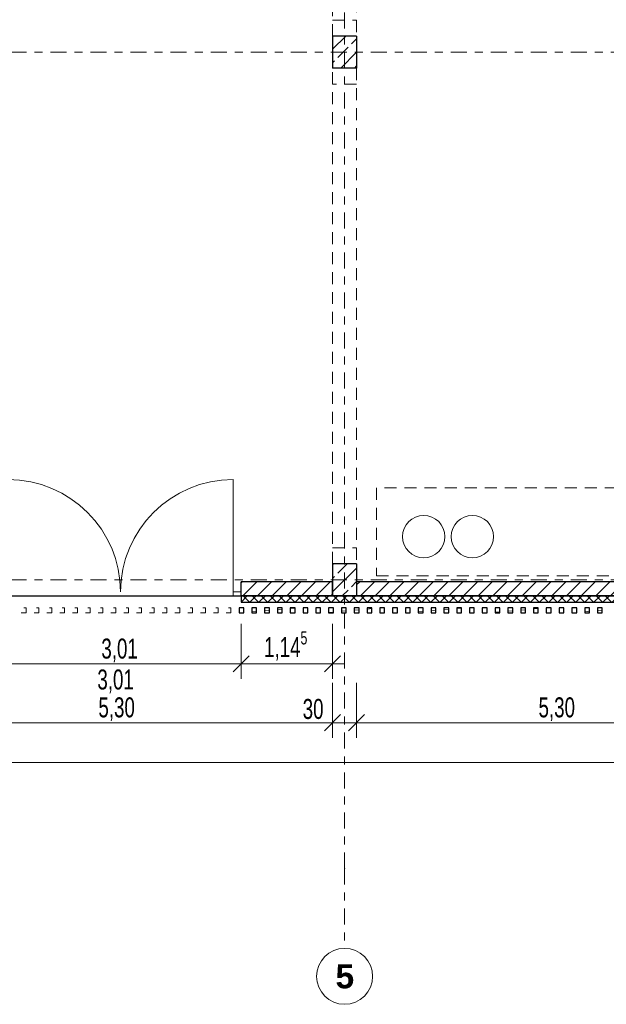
# Model space of a CAD drawing. Header units: metres. Extents: x -3.3 to 34.5, y -5.3 to 16.4.
# Tile 8 of 15: x 18.3 to 25.7, y -5.3 to 7. Entities that reach past the tile are written whole.
import ezdxf

# ---------------------------------------------------------------- set-up
doc = ezdxf.new("R2010")
doc.units = ezdxf.units.M
doc.header["$MEASUREMENT"] = 0
doc.set_wipeout_variables(frame=1)
for name, pattern in [('Raster', [0.4, 0.2, -0.1, 0, -0.1]), ('Strichlinie eng', [0.23, 0.15, -0.08]), ('Untersicht', [0.2, 0.15, -0.05]), ('Wipeout_Contour', [1, 0, -1])]:
    doc.linetypes.add(name, pattern=pattern)
for name, color, linetype in [('93 1_100 Bemaßung', 7, 'Continuous'), ('Neubau_10 Fassade', 7, 'Continuous'), ('Neubau_10 Stütze', 7, 'Continuous'), ('Neubau_10 Wand Aussen', 7, 'Continuous'), ('Neubau_20 Decke Roh', 7, 'Continuous'), ('Neubau_20 Träger', 7, 'Continuous'), ('Neubau_50 Linien', 7, 'Continuous'), ('Neubau_86 Achsraster', 7, 'Continuous'), ('Neubau_93 1_100 Bemaßung', 7, 'Continuous')]:
    doc.layers.add(name, color=color, linetype=linetype)
doc.styles.add('ERSTELLTER_STIL_1', font='GOTHIC.TTF', dxfattribs={"width": 0.7})
doc.styles.add('ERSTELLTER_STIL_2', font='arial.ttf')
doc.styles.add('ERSTELLTER_STIL_3', font='arialbd.ttf')
doc.dimstyles.new('ERSTELLTER_STIL__2', dxfattribs={"dimtxt": 0.25, "dimasz": 0.190285, "dimexe": 0.18, "dimexo": 0.5, "dimgap": 0, "dimtad": 1, "dimtih": 1, "dimtoh": 1, "dimzin": 0, "dimdsep": 46, "dimtxsty": 'ERSTELLTER_STIL_2', "dimblk": 'ARROWHEAD_6', "dimblk1": 'ARROWHEAD_6', "dimblk2": 'ARROWHEAD_6', "dimcen": 0.09, "dimclrd": 7, "dimclre": 7, "dimclrt": 7, "dimazin": 0, "dimtfac": 1, "dimtdec": 4, "dimtmove": 0, "dimatfit": 3, "dimfxl": 1, "dimtolj": 1, "dimtzin": 0, "dimarcsym": 0})
doc.dimstyles.new('ERSTELLTER_STIL__3', dxfattribs={"dimtxt": 0.25, "dimasz": 0.190285, "dimexe": 0.18, "dimexo": 0.5, "dimgap": 0, "dimtad": 1, "dimtih": 1, "dimtoh": 1, "dimzin": 0, "dimdsep": 46, "dimtxsty": 'ERSTELLTER_STIL_1', "dimblk": 'ARROWHEAD_6', "dimblk1": 'ARROWHEAD_6', "dimblk2": 'ARROWHEAD_6', "dimcen": 0.09, "dimclrd": 7, "dimclre": 7, "dimclrt": 7, "dimazin": 0, "dimtfac": 1, "dimtdec": 4, "dimtmove": 0, "dimatfit": 3, "dimfxl": 1, "dimtolj": 1, "dimtzin": 0, "dimarcsym": 0})
doc.dimstyles.new('ERSTELLTER_STIL__6', dxfattribs={"dimtxt": 0.25, "dimasz": 0.190285, "dimexe": 0.18, "dimexo": 0.5, "dimgap": 0, "dimtad": 1, "dimtih": 1, "dimtoh": 1, "dimzin": 0, "dimdsep": 46, "dimtxsty": 'ERSTELLTER_STIL_1', "dimblk": 'ARROWHEAD_6', "dimblk1": 'ARROWHEAD_6', "dimblk2": 'ARROWHEAD_6', "dimcen": 0.09, "dimclrd": 7, "dimclre": 7, "dimclrt": 7, "dimazin": 0, "dimtfac": 1, "dimtdec": 4, "dimtmove": 2, "dimatfit": 3, "dimfxl": 1, "dimtolj": 1, "dimtzin": 0, "dimarcsym": 0})
pattern_1 = [(45, (0, 0), (-0.0919239, 0.0919239), [])]
pattern_2 = [(45, (0, 0), (-0.1697056, 0.1697056), []), (45, (-0.08485, 0.08485), (-0.1697056, 0.1697056), [0.18, -0.06])]
pattern_3 = [(5, (0, 0), (-0.00784402, 0.08965752), [])]

# ---------------------------------------------------------------- blocks, each defined once
blk = doc.blocks.new('*D6')
at = {"layer": 'Neubau_93 1_100 Bemaßung', "color": 7, "linetype": 'Continuous', "lineweight": 13, "transparency": 16777216}
for p, q in [((11.3, 15.038), (11.1, 14.838)), ((11.2, 14.438), (11.2, 15.126)), ((22.5, 15.038), (22.3, 14.838)), ((22.4, 14.438), (22.4, 15.126))]:
    blk.add_line(p, q, dxfattribs=at)
at = {"color": 254, "linetype": 'Wipeout_Contour', "lineweight": 0, "ltscale": 90.393308, "transparency": 16777216}
blk.add_wipeout([(16.334, 14.938), (17.266, 14.938), (17.266, 15.288), (16.334, 15.288)], dxfattribs=at).dxf.layer = 'Neubau_93 1_100 Bemaßung'
at = {"layer": 'Neubau_93 1_100 Bemaßung', "color": 7, "linetype": 'Continuous', "lineweight": 13, "transparency": 16777216}
blk.add_line((11.2, 14.938), (22.4, 14.938), dxfattribs=at)
at = {"layer": 'Neubau_93 1_100 Bemaßung', "color": 7, "lineweight": 13, "transparency": 16777216, "insert": (16.384, 14.988), "char_height": 0.25, "attachment_point": 7, "style": 'ERSTELLTER_STIL_2'}
blk.add_mtext('\\A1;11,20', dxfattribs=at)
blk = doc.blocks.new('ARROWHEAD_6')
at = {"color": 0, "linetype": 'Continuous', "lineweight": 0}
for p, q in [((0, 0), (-1, 0)), ((-0.5, -0.5), (0.5, 0.5))]:
    blk.add_line(p, q, dxfattribs=at)
blk = doc.blocks.new('*D7')
at = {"layer": 'Neubau_93 1_100 Bemaßung', "color": 7, "linetype": 'Continuous', "lineweight": 13, "transparency": 16777216}
for p, q in [((22.5, 15.038), (22.3, 14.838)), ((22.4, 14.438), (22.4, 15.126)), ((27.9, 14.838), (28.1, 15.038)), ((28, 14.438), (28, 15.126)), ((28, 14.938), (28.15, 14.938))]:
    blk.add_line(p, q, dxfattribs=at)
at = {"color": 254, "linetype": 'Wipeout_Contour', "lineweight": 0, "ltscale": 117.54176, "transparency": 16777216}
blk.add_wipeout([(24.816, 14.938), (25.584, 14.938), (25.584, 15.288), (24.816, 15.288)], dxfattribs=at).dxf.layer = 'Neubau_93 1_100 Bemaßung'
at = {"layer": 'Neubau_93 1_100 Bemaßung', "color": 7, "linetype": 'Continuous', "lineweight": 13, "transparency": 16777216}
blk.add_line((22.4, 14.938), (28, 14.938), dxfattribs=at)
at = {"layer": 'Neubau_93 1_100 Bemaßung', "color": 7, "lineweight": 13, "transparency": 16777216, "insert": (24.866, 14.988), "char_height": 0.25, "attachment_point": 7, "style": 'ERSTELLTER_STIL_2'}
blk.add_mtext('\\A1;5,60', dxfattribs=at)
blk = doc.blocks.new('*D12')
at = {"layer": 'Neubau_93 1_100 Bemaßung', "color": 7, "linetype": 'Continuous', "lineweight": 13, "transparency": 16777216}
for p, q in [((18.095, -1.238), (18.095, -0.551)), ((21.105, -1.238), (21.105, -0.551)), ((18.195, -0.95), (17.995, -1.151)), ((21.205, -0.95), (21.005, -1.151)), ((18.095, -1.051), (21.105, -1.051))]:
    blk.add_line(p, q, dxfattribs=at)
at = {"layer": 'Neubau_93 1_100 Bemaßung', "color": 7, "lineweight": 13, "transparency": 16777216, "insert": (19.36, -1.03), "char_height": 0.25, "attachment_point": 7, "style": 'ERSTELLTER_STIL_1'}
blk.add_mtext('\\A1;3,01', dxfattribs=at)
blk = doc.blocks.new('*D13')
at = {"layer": 'Neubau_93 1_100 Bemaßung', "color": 7, "linetype": 'Continuous', "lineweight": 13, "transparency": 16777216}
for p, q in [((21.105, -1.238), (21.105, -0.551)), ((22.25, -1.238), (22.25, -0.551)), ((21.205, -0.95), (21.005, -1.151)), ((22.15, -1.151), (22.35, -0.95)), ((21.105, -1.051), (22.25, -1.051)), ((22.25, -1.051), (22.4, -1.051))]:
    blk.add_line(p, q, dxfattribs=at)
at = {"layer": 'Neubau_93 1_100 Bemaßung', "color": 7, "lineweight": 13, "transparency": 16777216, "insert": (21.393, -1.038), "char_height": 0.25, "attachment_point": 7, "style": 'ERSTELLTER_STIL_1'}
blk.add_mtext('\\A1;1,14{\\H0.66x;\\S5^  ;}', dxfattribs=at)
blk = doc.blocks.new('*D44')
at = {"layer": 'Neubau_93 1_100 Bemaßung', "color": 7, "linetype": 'Continuous', "lineweight": 13, "transparency": 16777216}
for p, q in [((16.95, -1.973), (16.95, -1.286)), ((22.25, -1.973), (22.25, -1.286)), ((17.05, -1.685), (16.85, -1.886)), ((22.35, -1.685), (22.15, -1.886)), ((16.95, -1.786), (22.25, -1.786))]:
    blk.add_line(p, q, dxfattribs=at)
at = {"layer": 'Neubau_93 1_100 Bemaßung', "color": 7, "lineweight": 13, "transparency": 16777216, "char_height": 0.25, "attachment_point": 7, "style": 'ERSTELLTER_STIL_1'}
for s, insert in [('\\A1;5,30', (19.323, -1.765)), ('\\A1;30', (21.876, -1.742))]:
    blk.add_mtext(s, dxfattribs=dict(at, insert=insert))
blk = doc.blocks.new('*D45')
at = {"layer": 'Neubau_93 1_100 Bemaßung', "color": 7, "linetype": 'Continuous', "lineweight": 13, "transparency": 16777216}
for p, q in [((22.25, -1.973), (22.25, -1.286)), ((22.55, -1.973), (22.55, -1.286)), ((22.35, -1.685), (22.15, -1.886)), ((22.65, -1.685), (22.45, -1.886)), ((22.25, -1.786), (22.55, -1.786))]:
    blk.add_line(p, q, dxfattribs=at)
blk = doc.blocks.new('*D46')
at = {"layer": 'Neubau_93 1_100 Bemaßung', "color": 7, "linetype": 'Continuous', "lineweight": 13, "transparency": 16777216}
for p, q in [((22.55, -1.973), (22.55, -1.286)), ((27.85, -1.973), (27.85, -1.286)), ((22.65, -1.685), (22.45, -1.886)), ((27.95, -1.685), (27.75, -1.886)), ((22.55, -1.786), (27.85, -1.786))]:
    blk.add_line(p, q, dxfattribs=at)
at = {"layer": 'Neubau_93 1_100 Bemaßung', "color": 7, "lineweight": 13, "transparency": 16777216, "char_height": 0.25, "attachment_point": 7, "style": 'ERSTELLTER_STIL_1'}
for s, insert in [('\\A1;5,30', (24.823, -1.765)), ('\\A1;30', (27.476, -1.742))]:
    blk.add_mtext(s, dxfattribs=dict(at, insert=insert))
blk = doc.blocks.new('*D56')
at = {"layer": 'Neubau_93 1_100 Bemaßung', "color": 7, "linetype": 'Continuous', "lineweight": 13, "transparency": 16777216}
for p, q in [((-0.15, -2.471), (-0.15, -1.783)), ((29.95, -2.471), (29.95, -1.783)), ((-0.05, -2.183), (-0.25, -2.384)), ((29.85, -2.384), (30.05, -2.183)), ((-0.3, -2.283), (-0.15, -2.283)), ((-0.15, -2.283), (29.95, -2.283)), ((29.95, -2.283), (30.1, -2.283))]:
    blk.add_line(p, q, dxfattribs=at)
at = {"layer": 'Neubau_93 1_100 Bemaßung', "color": 7, "lineweight": 13, "transparency": 16777216, "insert": (14.592, -2.263), "char_height": 0.25, "attachment_point": 7, "style": 'ERSTELLTER_STIL_1'}
blk.add_mtext('\\A1;30,10', dxfattribs=at)

msp = doc.modelspace()

# ---------------------------------------------------------------- hatches: boundary and pattern name
at = {"layer": 'Neubau_10 Fassade', "linetype": 'Continuous', "lineweight": 0, "true_color": 0x000000}
h = msp.add_hatch(dxfattribs=at)
h.set_pattern_fill('DÄMMUNG_HART_1', color=18, style=0, pattern_type=2)
h.set_pattern_definition([(225, (0, 0), (-0.05656854, 0.05656854), []), (315, (0, 0), (0.05656854, 0.05656854), [])])
h.paths.add_polyline_path([(28.335, -0.2), (21.105, -0.2), (21.105, -0.28), (28.335, -0.28)])
h = msp.add_hatch(dxfattribs=at)
h.set_pattern_fill('HOLZ_VOLLHOLZ_LÄNGSHOLZ', color=18, style=0, pattern_type=2)
h.set_pattern_definition(pattern_3)
h.paths.add_polyline_path([(21.08, -0.41), (21.14, -0.41), (21.14, -0.35), (21.08, -0.35)])
h = msp.add_hatch(dxfattribs=at)
h.set_pattern_fill('HOLZ_VOLLHOLZ_LÄNGSHOLZ', color=18, style=0, pattern_type=2)
h.set_pattern_definition(pattern_3)
h.paths.add_polyline_path([(21.24, -0.41), (21.3, -0.41), (21.3, -0.35), (21.24, -0.35)])
h = msp.add_hatch(dxfattribs=at)
h.set_pattern_fill('HOLZ_VOLLHOLZ_LÄNGSHOLZ', color=18, style=0, pattern_type=2)
h.set_pattern_definition(pattern_3)
h.paths.add_polyline_path([(21.4, -0.41), (21.46, -0.41), (21.46, -0.35), (21.4, -0.35)])
h = msp.add_hatch(dxfattribs=at)
h.set_pattern_fill('HOLZ_VOLLHOLZ_LÄNGSHOLZ', color=18, style=0, pattern_type=2)
h.set_pattern_definition(pattern_3)
h.paths.add_polyline_path([(21.56, -0.41), (21.62, -0.41), (21.62, -0.35), (21.56, -0.35)])
h = msp.add_hatch(dxfattribs=at)
h.set_pattern_fill('HOLZ_VOLLHOLZ_LÄNGSHOLZ', color=18, style=0, pattern_type=2)
h.set_pattern_definition(pattern_3)
h.paths.add_polyline_path([(21.72, -0.41), (21.78, -0.41), (21.78, -0.35), (21.72, -0.35)])
h = msp.add_hatch(dxfattribs=at)
h.set_pattern_fill('HOLZ_VOLLHOLZ_LÄNGSHOLZ', color=18, style=0, pattern_type=2)
h.set_pattern_definition(pattern_3)
h.paths.add_polyline_path([(21.88, -0.41), (21.94, -0.41), (21.94, -0.35), (21.88, -0.35)])
h = msp.add_hatch(dxfattribs=at)
h.set_pattern_fill('HOLZ_VOLLHOLZ_LÄNGSHOLZ', color=18, style=0, pattern_type=2)
h.set_pattern_definition(pattern_3)
h.paths.add_polyline_path([(22.04, -0.41), (22.1, -0.41), (22.1, -0.35), (22.04, -0.35)])
h = msp.add_hatch(dxfattribs=at)
h.set_pattern_fill('HOLZ_VOLLHOLZ_LÄNGSHOLZ', color=18, style=0, pattern_type=2)
h.set_pattern_definition(pattern_3)
h.paths.add_polyline_path([(22.2, -0.41), (22.26, -0.41), (22.26, -0.35), (22.2, -0.35)])
h = msp.add_hatch(dxfattribs=at)
h.set_pattern_fill('HOLZ_VOLLHOLZ_LÄNGSHOLZ', color=18, style=0, pattern_type=2)
h.set_pattern_definition(pattern_3)
h.paths.add_polyline_path([(22.36, -0.41), (22.42, -0.41), (22.42, -0.35), (22.36, -0.35)])
h = msp.add_hatch(dxfattribs=at)
h.set_pattern_fill('HOLZ_VOLLHOLZ_LÄNGSHOLZ', color=18, style=0, pattern_type=2)
h.set_pattern_definition(pattern_3)
h.paths.add_polyline_path([(22.52, -0.41), (22.58, -0.41), (22.58, -0.35), (22.52, -0.35)])
h = msp.add_hatch(dxfattribs=at)
h.set_pattern_fill('HOLZ_VOLLHOLZ_LÄNGSHOLZ', color=18, style=0, pattern_type=2)
h.set_pattern_definition(pattern_3)
h.paths.add_polyline_path([(22.68, -0.41), (22.74, -0.41), (22.74, -0.35), (22.68, -0.35)])
h = msp.add_hatch(dxfattribs=at)
h.set_pattern_fill('HOLZ_VOLLHOLZ_LÄNGSHOLZ', color=18, style=0, pattern_type=2)
h.set_pattern_definition(pattern_3)
h.paths.add_polyline_path([(22.84, -0.41), (22.9, -0.41), (22.9, -0.35), (22.84, -0.35)])
h = msp.add_hatch(dxfattribs=at)
h.set_pattern_fill('HOLZ_VOLLHOLZ_LÄNGSHOLZ', color=18, style=0, pattern_type=2)
h.set_pattern_definition(pattern_3)
h.paths.add_polyline_path([(23, -0.41), (23.06, -0.41), (23.06, -0.35), (23, -0.35)])
h = msp.add_hatch(dxfattribs=at)
h.set_pattern_fill('HOLZ_VOLLHOLZ_LÄNGSHOLZ', color=18, style=0, pattern_type=2)
h.set_pattern_definition(pattern_3)
h.paths.add_polyline_path([(23.16, -0.41), (23.22, -0.41), (23.22, -0.35), (23.16, -0.35)])
h = msp.add_hatch(dxfattribs=at)
h.set_pattern_fill('HOLZ_VOLLHOLZ_LÄNGSHOLZ', color=18, style=0, pattern_type=2)
h.set_pattern_definition(pattern_3)
h.paths.add_polyline_path([(23.32, -0.41), (23.38, -0.41), (23.38, -0.35), (23.32, -0.35)])
h = msp.add_hatch(dxfattribs=at)
h.set_pattern_fill('HOLZ_VOLLHOLZ_LÄNGSHOLZ', color=18, style=0, pattern_type=2)
h.set_pattern_definition(pattern_3)
h.paths.add_polyline_path([(23.48, -0.41), (23.54, -0.41), (23.54, -0.35), (23.48, -0.35)])
h = msp.add_hatch(dxfattribs=at)
h.set_pattern_fill('HOLZ_VOLLHOLZ_LÄNGSHOLZ', color=18, style=0, pattern_type=2)
h.set_pattern_definition(pattern_3)
h.paths.add_polyline_path([(23.64, -0.41), (23.7, -0.41), (23.7, -0.35), (23.64, -0.35)])
h = msp.add_hatch(dxfattribs=at)
h.set_pattern_fill('HOLZ_VOLLHOLZ_LÄNGSHOLZ', color=18, style=0, pattern_type=2)
h.set_pattern_definition(pattern_3)
h.paths.add_polyline_path([(23.8, -0.41), (23.86, -0.41), (23.86, -0.35), (23.8, -0.35)])
h = msp.add_hatch(dxfattribs=at)
h.set_pattern_fill('HOLZ_VOLLHOLZ_LÄNGSHOLZ', color=18, style=0, pattern_type=2)
h.set_pattern_definition(pattern_3)
h.paths.add_polyline_path([(23.96, -0.41), (24.02, -0.41), (24.02, -0.35), (23.96, -0.35)])
h = msp.add_hatch(dxfattribs=at)
h.set_pattern_fill('HOLZ_VOLLHOLZ_LÄNGSHOLZ', color=18, style=0, pattern_type=2)
h.set_pattern_definition(pattern_3)
h.paths.add_polyline_path([(24.12, -0.41), (24.18, -0.41), (24.18, -0.35), (24.12, -0.35)])
h = msp.add_hatch(dxfattribs=at)
h.set_pattern_fill('HOLZ_VOLLHOLZ_LÄNGSHOLZ', color=18, style=0, pattern_type=2)
h.set_pattern_definition(pattern_3)
h.paths.add_polyline_path([(24.28, -0.41), (24.34, -0.41), (24.34, -0.35), (24.28, -0.35)])
h = msp.add_hatch(dxfattribs=at)
h.set_pattern_fill('HOLZ_VOLLHOLZ_LÄNGSHOLZ', color=18, style=0, pattern_type=2)
h.set_pattern_definition(pattern_3)
h.paths.add_polyline_path([(24.44, -0.41), (24.5, -0.41), (24.5, -0.35), (24.44, -0.35)])
h = msp.add_hatch(dxfattribs=at)
h.set_pattern_fill('HOLZ_VOLLHOLZ_LÄNGSHOLZ', color=18, style=0, pattern_type=2)
h.set_pattern_definition(pattern_3)
h.paths.add_polyline_path([(24.6, -0.41), (24.66, -0.41), (24.66, -0.35), (24.6, -0.35)])
h = msp.add_hatch(dxfattribs=at)
h.set_pattern_fill('HOLZ_VOLLHOLZ_LÄNGSHOLZ', color=18, style=0, pattern_type=2)
h.set_pattern_definition(pattern_3)
h.paths.add_polyline_path([(24.76, -0.41), (24.82, -0.41), (24.82, -0.35), (24.76, -0.35)])
h = msp.add_hatch(dxfattribs=at)
h.set_pattern_fill('HOLZ_VOLLHOLZ_LÄNGSHOLZ', color=18, style=0, pattern_type=2)
h.set_pattern_definition(pattern_3)
h.paths.add_polyline_path([(24.92, -0.41), (24.98, -0.41), (24.98, -0.35), (24.92, -0.35)])
h = msp.add_hatch(dxfattribs=at)
h.set_pattern_fill('HOLZ_VOLLHOLZ_LÄNGSHOLZ', color=18, style=0, pattern_type=2)
h.set_pattern_definition(pattern_3)
h.paths.add_polyline_path([(25.08, -0.41), (25.14, -0.41), (25.14, -0.35), (25.08, -0.35)])
h = msp.add_hatch(dxfattribs=at)
h.set_pattern_fill('HOLZ_VOLLHOLZ_LÄNGSHOLZ', color=18, style=0, pattern_type=2)
h.set_pattern_definition(pattern_3)
h.paths.add_polyline_path([(25.24, -0.41), (25.3, -0.41), (25.3, -0.35), (25.24, -0.35)])
h = msp.add_hatch(dxfattribs=at)
h.set_pattern_fill('HOLZ_VOLLHOLZ_LÄNGSHOLZ', color=18, style=0, pattern_type=2)
h.set_pattern_definition(pattern_3)
h.paths.add_polyline_path([(25.4, -0.41), (25.46, -0.41), (25.46, -0.35), (25.4, -0.35)])
h = msp.add_hatch(dxfattribs=at)
h.set_pattern_fill('HOLZ_VOLLHOLZ_LÄNGSHOLZ', color=18, style=0, pattern_type=2)
h.set_pattern_definition(pattern_3)
h.paths.add_polyline_path([(25.56, -0.41), (25.62, -0.41), (25.62, -0.35), (25.56, -0.35)])
at = {"layer": 'Neubau_10 Stütze', "linetype": 'Continuous', "lineweight": 0, "true_color": 0x000000}
h = msp.add_hatch(dxfattribs=at)
h.set_pattern_fill('BETON_STAHLBETON', color=18, style=0, pattern_type=2)
h.set_pattern_definition(pattern_2)
h.paths.add_polyline_path([(22.55, 6.4), (22.55, 6.8), (22.25, 6.8), (22.25, 6.4)])
h = msp.add_hatch(dxfattribs=at)
h.set_pattern_fill('BETON_STAHLBETON', color=18, style=0, pattern_type=2)
h.set_pattern_definition(pattern_2)
h.paths.add_polyline_path([(22.55, -0.2), (22.55, 0.2), (22.25, 0.2), (22.25, -0.2)])
at = {"layer": 'Neubau_10 Wand Aussen', "linetype": 'Continuous', "lineweight": 0, "true_color": 0x000000}
h = msp.add_hatch(dxfattribs=at)
h.set_pattern_fill('MW_KALKSANDSTEIN', color=18, style=0, pattern_type=2)
h.set_pattern_definition(pattern_1)
h.paths.add_polyline_path([(21.105, -0.2), (22.25, -0.2), (22.25, -0.025), (21.105, -0.025)])
h = msp.add_hatch(dxfattribs=at)
h.set_pattern_fill('MW_KALKSANDSTEIN', color=18, style=0, pattern_type=2)
h.set_pattern_definition(pattern_1)
h.paths.add_polyline_path([(22.55, -0.2), (27.85, -0.2), (27.85, -0.025), (22.55, -0.025)])

# ---------------------------------------------------------------- linework, layer by layer
at = {"layer": 'Neubau_10 Fassade', "color": 7, "linetype": 'Continuous', "lineweight": 25}
msp.add_line((21.105, -0.2), (21.105, -0.28), dxfattribs=at)
msp.add_line((21.105, -0.2), (21.105, -0.28), dxfattribs=at)
at = {"layer": 'Neubau_10 Fassade', "color": 7, "linetype": 'Continuous', "lineweight": 25, "flags": 128}
for points in [[(28.335, -0.2), (21.105, -0.2)], [(21.105, -0.28), (28.335, -0.28)]]:
    msp.add_lwpolyline(points, dxfattribs=at)
at = {"layer": 'Neubau_10 Fassade', "color": 7, "linetype": 'Untersicht', "lineweight": 18, "flags": 128}
for points in [[(18.36, -0.41), (18.42, -0.41), (18.42, -0.35), (18.36, -0.35)], [(18.52, -0.41), (18.58, -0.41), (18.58, -0.35), (18.52, -0.35)], [(18.68, -0.41), (18.74, -0.41), (18.74, -0.35), (18.68, -0.35)], [(18.84, -0.41), (18.9, -0.41), (18.9, -0.35), (18.84, -0.35)], [(19, -0.41), (19.06, -0.41), (19.06, -0.35), (19, -0.35)], [(19.16, -0.41), (19.22, -0.41), (19.22, -0.35), (19.16, -0.35)], [(19.32, -0.41), (19.38, -0.41), (19.38, -0.35), (19.32, -0.35)], [(19.48, -0.41), (19.54, -0.41), (19.54, -0.35), (19.48, -0.35)], [(19.64, -0.41), (19.7, -0.41), (19.7, -0.35), (19.64, -0.35)], [(19.8, -0.41), (19.86, -0.41), (19.86, -0.35), (19.8, -0.35)], [(19.96, -0.41), (20.02, -0.41), (20.02, -0.35), (19.96, -0.35)], [(20.12, -0.41), (20.18, -0.41), (20.18, -0.35), (20.12, -0.35)], [(20.28, -0.41), (20.34, -0.41), (20.34, -0.35), (20.28, -0.35)], [(20.44, -0.41), (20.5, -0.41), (20.5, -0.35), (20.44, -0.35)], [(20.6, -0.41), (20.66, -0.41), (20.66, -0.35), (20.6, -0.35)], [(20.76, -0.41), (20.82, -0.41), (20.82, -0.35), (20.76, -0.35)], [(20.92, -0.41), (20.98, -0.41), (20.98, -0.35), (20.92, -0.35)]]:
    msp.add_lwpolyline(points, close=True, dxfattribs=at)
at = {"layer": 'Neubau_10 Fassade', "color": 7, "linetype": 'Continuous', "lineweight": 25, "flags": 128}
for points in [[(21.08, -0.41), (21.14, -0.41), (21.14, -0.35), (21.08, -0.35)], [(21.24, -0.41), (21.3, -0.41), (21.3, -0.35), (21.24, -0.35)], [(21.4, -0.41), (21.46, -0.41), (21.46, -0.35), (21.4, -0.35)], [(21.56, -0.41), (21.62, -0.41), (21.62, -0.35), (21.56, -0.35)], [(21.72, -0.41), (21.78, -0.41), (21.78, -0.35), (21.72, -0.35)], [(21.88, -0.41), (21.94, -0.41), (21.94, -0.35), (21.88, -0.35)], [(22.04, -0.41), (22.1, -0.41), (22.1, -0.35), (22.04, -0.35)], [(22.2, -0.41), (22.26, -0.41), (22.26, -0.35), (22.2, -0.35)], [(22.36, -0.41), (22.42, -0.41), (22.42, -0.35), (22.36, -0.35)], [(22.52, -0.41), (22.58, -0.41), (22.58, -0.35), (22.52, -0.35)], [(22.68, -0.41), (22.74, -0.41), (22.74, -0.35), (22.68, -0.35)], [(22.84, -0.41), (22.9, -0.41), (22.9, -0.35), (22.84, -0.35)], [(23, -0.41), (23.06, -0.41), (23.06, -0.35), (23, -0.35)], [(23.16, -0.41), (23.22, -0.41), (23.22, -0.35), (23.16, -0.35)], [(23.32, -0.41), (23.38, -0.41), (23.38, -0.35), (23.32, -0.35)], [(23.48, -0.41), (23.54, -0.41), (23.54, -0.35), (23.48, -0.35)], [(23.64, -0.41), (23.7, -0.41), (23.7, -0.35), (23.64, -0.35)], [(23.8, -0.41), (23.86, -0.41), (23.86, -0.35), (23.8, -0.35)], [(23.96, -0.41), (24.02, -0.41), (24.02, -0.35), (23.96, -0.35)], [(24.12, -0.41), (24.18, -0.41), (24.18, -0.35), (24.12, -0.35)], [(24.28, -0.41), (24.34, -0.41), (24.34, -0.35), (24.28, -0.35)], [(24.44, -0.41), (24.5, -0.41), (24.5, -0.35), (24.44, -0.35)], [(24.6, -0.41), (24.66, -0.41), (24.66, -0.35), (24.6, -0.35)], [(24.76, -0.41), (24.82, -0.41), (24.82, -0.35), (24.76, -0.35)], [(24.92, -0.41), (24.98, -0.41), (24.98, -0.35), (24.92, -0.35)], [(25.08, -0.41), (25.14, -0.41), (25.14, -0.35), (25.08, -0.35)], [(25.24, -0.41), (25.3, -0.41), (25.3, -0.35), (25.24, -0.35)], [(25.4, -0.41), (25.46, -0.41), (25.46, -0.35), (25.4, -0.35)], [(25.56, -0.41), (25.62, -0.41), (25.62, -0.35), (25.56, -0.35)]]:
    msp.add_lwpolyline(points, close=True, dxfattribs=at)
at = {"layer": 'Neubau_10 Stütze', "color": 7, "linetype": 'Continuous', "lineweight": 25}
for p, q in [((22.55, 6.8), (22.25, 6.8)), ((22.25, 6.8), (22.25, 6.4)), ((22.55, 6.8), (22.55, 6.4)), ((22.55, 6.4), (22.25, 6.4)), ((22.55, 0.2), (22.25, 0.2)), ((22.25, 0.2), (22.25, -0.2)), ((22.55, 0.2), (22.55, -0.2)), ((22.55, -0.2), (22.25, -0.2))]:
    msp.add_line(p, q, dxfattribs=at)
at = {"layer": 'Neubau_10 Stütze', "color": 7, "linetype": 'Untersicht', "lineweight": 18, "flags": 128}
for points in [[(22.25, 6.8), (22.25, 7)], [(22.25, 7), (22.55, 7)], [(22.55, 7), (22.55, 6.8)], [(22.25, 6.8), (22.25, 6.4)], [(22.55, 6.8), (22.25, 6.8)], [(22.55, 6.4), (22.55, 6.8)], [(22.25, 6.2), (22.25, 6.4)], [(22.25, 6.4), (22.55, 6.4)], [(22.55, 6.4), (22.55, 6.2)], [(22.55, 6.2), (22.25, 6.2)], [(22.25, 0.2), (22.25, 0.4)], [(22.25, 0.4), (22.55, 0.4)], [(22.55, 0.4), (22.55, 0.2)], [(22.25, 0.2), (22.25, -0.2)], [(22.55, 0.2), (22.25, 0.2)], [(22.55, -0.2), (22.55, 0.2)], [(22.25, -0.2), (22.55, -0.2)]]:
    msp.add_lwpolyline(points, dxfattribs=at)
at = {"layer": 'Neubau_10 Wand Aussen', "color": 7, "linetype": 'Continuous', "lineweight": 18}
for p, q in [((21.005, -0.15), (21.005, 1.255)), ((21.005, -0.2), (21.005, -0.15)), ((21.005, -0.15), (21.105, -0.15)), ((21.105, -0.2), (21.005, -0.2)), ((21.105, -0.15), (21.105, -0.2))]:
    msp.add_line(p, q, dxfattribs=at)
at = {"layer": 'Neubau_10 Wand Aussen', "color": 7, "linetype": 'Continuous', "lineweight": 25}
for p, q in [((21.105, -0.15), (21.105, -0.025)), ((21.105, -0.15), (21.105, -0.025)), ((21.105, -0.2), (21.105, -0.15)), ((21.105, -0.2), (21.105, -0.15)), ((21.105, -0.2), (21.105, -0.15))]:
    msp.add_line(p, q, dxfattribs=at)
at = {"layer": 'Neubau_10 Wand Aussen', "color": 7, "linetype": 'Continuous', "lineweight": 25, "flags": 128}
for points in [[(22.25, -0.025), (21.105, -0.025)], [(22.25, -0.2), (22.25, -0.025)], [(27.85, -0.025), (22.55, -0.025)], [(22.55, -0.025), (22.55, -0.2)], [(21.105, -0.2), (22.25, -0.2)], [(22.55, -0.2), (27.85, -0.2)]]:
    msp.add_lwpolyline(points, dxfattribs=at)
at = {"layer": 'Neubau_10 Wand Aussen', "color": 7, "linetype": 'Continuous', "lineweight": 13}
for centre, start, end in [((18.195, -0.15), 0, 90), ((21.005, -0.15), 90, 180)]:
    msp.add_arc(centre, 1.405, start, end, dxfattribs=at)
at = {"layer": 'Neubau_20 Decke Roh', "color": 7, "linetype": 'Continuous', "lineweight": 25, "flags": 128}
msp.add_lwpolyline([(-0.15, -0.2), (29.95, -0.2), (29.95, 13.4), (-0.15, 13.4)], close=True, dxfattribs=at)
at = {"layer": 'Neubau_20 Träger', "color": 7, "linetype": 'Untersicht', "lineweight": 13, "flags": 128}
for points in [[(22.25, 6.8), (22.25, 13)], [(22.55, 13), (22.55, 6.8)], [(22.55, 6.8), (22.25, 6.8)], [(22.25, 0.2), (22.25, 6.4)], [(22.25, 6.4), (22.55, 6.4)], [(22.55, 6.4), (22.55, 0.2)], [(22.55, 0.2), (22.25, 0.2)]]:
    msp.add_lwpolyline(points, dxfattribs=at)
at = {"layer": 'Neubau_50 Linien', "color": 7, "linetype": 'Strichlinie eng', "lineweight": 18}
msp.add_lwpolyline([(22.8, 0.05), (25.8, 0.05), (25.8, 1.15), (22.8, 1.15)], close=True, dxfattribs=at)
at = {"layer": 'Neubau_50 Linien', "color": 7, "linetype": 'Continuous', "lineweight": 18}
for centre in [(23.388, 0.541), (23.996, 0.541)]:
    msp.add_circle(centre, 0.265, dxfattribs=at)
at = {"layer": 'Neubau_86 Achsraster', "color": 7, "linetype": 'Raster', "lineweight": 13}
for p, q in [((22.4, 14.593), (22.4, -3.607)), ((-1.274, 6.6), (33.526, 6.6)), ((-1.274, 0), (33.526, 0)), ((22.4, -3.607), (22.4, -4.607))]:
    msp.add_line(p, q, dxfattribs=at)
at = {"layer": 'Neubau_86 Achsraster', "color": 7, "linetype": 'Continuous', "lineweight": 13, "flags": 128}
msp.add_lwpolyline([(22.4, -5.307, 1), (22.4, -4.607, 1)], format="xyb", close=True, dxfattribs=at)
at = {"layer": 'Neubau_86 Achsraster', "color": 7, "linetype": 'Raster', "lineweight": 13}
msp.add_point((22.4, -3.607), dxfattribs=at)
msp.add_point((22.4, -3.607), dxfattribs=at)

# ---------------------------------------------------------------- texts
at = {"layer": 'Neubau_86 Achsraster', "color": 7, "lineweight": 13, "insert": (22.286, -4.807), "char_height": 0.3, "attachment_point": 1, "style": 'ERSTELLTER_STIL_3'}
msp.add_mtext('\\A1;\\pt0;5', dxfattribs=at)

# ---------------------------------------------------------------- next in the draw order: dimensions: what is measured, and where the dimension line sits
at = {"layer": 'Neubau_93 1_100 Bemaßung', "color": 7, "linetype": 'Continuous', "lineweight": 13}
dim = msp.add_linear_dim(base=(22.4, 14.938), p1=(11.2, -3.607), p2=(22.4, -3.607), dimstyle='ERSTELLTER_STIL__2', dxfattribs=at)
dim.commit()
dim.dimension.update_dxf_attribs({"geometry": '*D6', "text_midpoint": (16.803, 15.113), "dimtype": 160})

# ---------------------------------------------------------------- next in the draw order: texts
at = {"layer": '93 1_100 Bemaßung', "color": 7, "linetype": 'Continuous', "lineweight": 13, "insert": (19.31, -1.12), "char_height": 0.25, "attachment_point": 1, "style": 'ERSTELLTER_STIL_1'}
msp.add_mtext('\\A1;3,01', dxfattribs=at)

# ---------------------------------------------------------------- next in the draw order: dimensions: what is measured, and where the dimension line sits
at = {"layer": 'Neubau_93 1_100 Bemaßung', "color": 7, "linetype": 'Continuous', "lineweight": 13}
for base, p1, p2, dimstyle, picture, middle in [((28, 14.938), (22.4, -3.607), (28, -3.607), 'ERSTELLTER_STIL__2', '*D7', (25.19, 15.113)), ((21.105, -1.051), (18.095, 5.807), (21.105, 5.807), 'ERSTELLTER_STIL__3', '*D12', (19.684, -0.876))]:
    dim = msp.add_linear_dim(base=base, p1=p1, p2=p2, dimstyle=dimstyle, dxfattribs=at)
    dim.commit()
    dim.dimension.update_dxf_attribs({"geometry": picture, "text_midpoint": middle, "dimtype": 160})

# ---------------------------------------------------------------- next in the draw order: dimensions: what is measured, and where the dimension line sits
for base, p1, p2, dimstyle, picture, middle in [((22.25, -1.050504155), (21.105, 5.806520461), (22.25, 5.806520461), 'ERSTELLTER_STIL__3', '*D13', (22.052950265, -0.875504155)), ((22.25, -1.786), (16.95, 5.665), (22.25, 5.665), 'ERSTELLTER_STIL__6', '*D44', (19.647, -1.611)), ((22.55, -1.786), (22.25, 5.665), (22.55, 5.665), 'ERSTELLTER_STIL__3', '*D45', (22.066, -1.611)), ((27.85, -1.786), (22.55, 5.665), (27.85, 5.665), 'ERSTELLTER_STIL__3', '*D46', (25.147, -1.611)), ((29.95, -2.283), (-0.15, -0.2), (29.95, -0.2), 'ERSTELLTER_STIL__3', '*D56', (15.011, -2.108))]:
    dim = msp.add_linear_dim(base=base, p1=p1, p2=p2, dimstyle=dimstyle, dxfattribs=at)
    dim.commit()
    dim.dimension.update_dxf_attribs({"geometry": picture, "text_midpoint": middle, "dimtype": 160})

doc.saveas('drawing.dxf')
